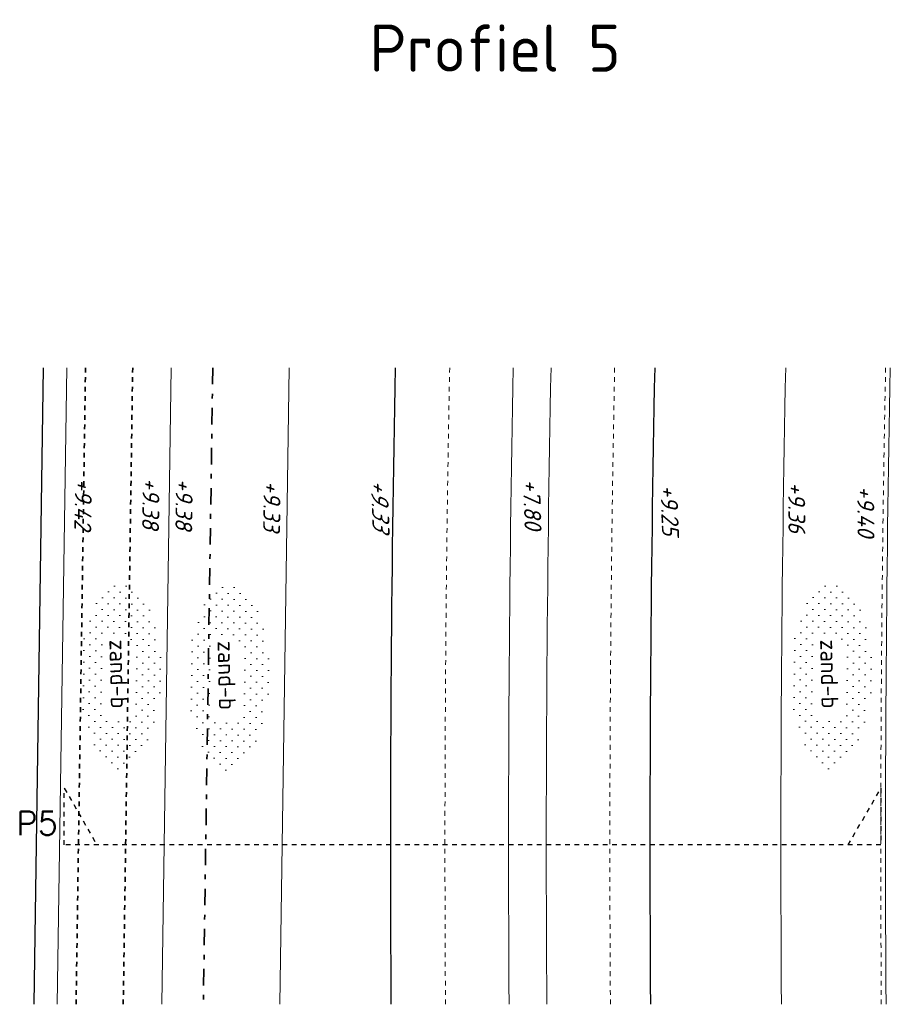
# Model space of a CAD drawing. Header units: metres. Extents: x 133 to 690, y 59 to 257.
# Tile 33 of 84: x 316 to 334, y 121 to 142. Entities that reach past the tile are written whole.
import ezdxf
from ezdxf.enums import TextEntityAlignment as Align

# ---------------------------------------------------------------- set-up
doc = ezdxf.new("R2010")
doc.units = ezdxf.units.M
doc.header["$LTSCALE"] = 0.05
for name, pattern in [('HIDDEN', [9.525, 6.35, -3.175]), ('NLCS-HIDDEN', [4, 2, -2]), ('PHANTOM2', [1.25, 0.625, -0.125, 0.125, -0.125, 0.125, -0.125]), ('RI-VWA_PE', [15, 7, -4, 0, -4]), ('XX-DASHED', [2, 1, -1])]:
    doc.linetypes.add(name, pattern=pattern)
for name, color, linetype, lineweight in [('B-RO-OG-HOOGTEPUNT-BOMEN-T18', 253, 'Continuous', 35), ('B-RO-OG-HOOGTEPUNT-T18', 253, 'Continuous', 18), ('B-WE-GW-GROND_ZAND-A', 253, 'Continuous', 18), ('B-WE-GW-GROND_ZAND-G', 253, 'Continuous', 18), ('B-WE-GW-WATERGANG_SLOOT_BODEM-G', 253, 'Continuous', 18), ('B-WE-KG-PERCEELUITGIFTE-G', 253, 'PHANTOM2', 18), ('B-WE-VH-VERHARDING_HALFVERHARDING-T18', 253, 'Continuous', 18), ('B-XX-GW-STUWHOOGTE-G', 253, 'HIDDEN', 18), ('N-WE-KL-TRACE_WENSTRACE-G', 7, 'NLCS-HIDDEN', 35), ('N-WE-RI-VWA_TRANSPORTLEIDING_PE_250-G', 253, 'RI-VWA_PE', 35), ('N-XX-AL-VERWIJZING-G', 7, 'Continuous', 13)]:
    doc.layers.add(name, color=color, linetype=linetype, lineweight=lineweight)
doc.layers.add('B-WE-GW-GRONDWERKLIJN_-G-a', color=253, linetype='Taludlijn')
doc.layers.add('B-WE-GW-TALUD_KRUIN-G-a', color=253, linetype='Continuous')
doc.layers.add('TL00_HULPLAAG', color=211, linetype='Continuous', plot=False)
doc.styles.add('NLCS-ISO-M200-T18', font='NLCS-ISO.ttf', dxfattribs={"height": 0.36})
doc.styles.add('NLCS-ISO-M200-T18_CURSIEF', font='NLCS-ISO.ttf', dxfattribs={"oblique": 15, "height": 0.36})
doc.styles.add('NLCS-ISO-M200-T25', font='NLCS-ISO.ttf', dxfattribs={"height": 0.5})
doc.styles.add('ROMANS', font='romans.shx')
doc.styles.add('ROMANS2-cur', font='NLCS-ISO.ttf', dxfattribs={"oblique": 20})
doc.linetypes.add('Taludlijn', pattern='A,0.5,[130,RODOR.shx,S=1,R=0,X=0,Y=0],1,[131,RODOR.shx,S=1,R=0,X=0,Y=0],0.5', length=2)

# ---------------------------------------------------------------- blocks, each defined once
blk = doc.blocks.new('*U59')
at = {"layer": 'N-XX-AL-VERWIJZING-G', "linetype": 'XX-DASHED', "lineweight": 30}
blk.add_lwpolyline([(16.637, 0), (17.33, 1.2), (17.33, 0), (0, 0), (0, 1.2), (0.693, 0), (0.693, 0)], dxfattribs=at)
at = {"layer": 'N-XX-AL-VERWIJZING-G', "style": 'ROMANS'}
blk.add_attdef('NUMMER', (-2.236, 2.372), '', height=0.5, rotation=359.9829, dxfattribs=at)

msp = doc.modelspace()

# ---------------------------------------------------------------- hatches: boundary and pattern name
at = {"layer": 'B-WE-GW-GROND_ZAND-A'}
h = msp.add_hatch(dxfattribs=at)
h.set_pattern_fill('AGW-GROND_ZAND_CUNETZAND', color=256, scale=0.2, angle=-90.7883, pattern_type=2)
h.set_pattern_definition([(269.211674, (171.43246, 524.25076), (0.12326836, -0.126707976), [0, -0.25])])
edge = h.paths.add_edge_path()
edge.add_ellipse((317.793, 128.435), major_axis=(0.028, 2), ratio=0.434248, start_angle=0, end_angle=360)
h.paths.add_polyline_path([(317.456, 129.329), (317.454, 127.565), (318.028, 127.569), (318.007, 129.317)], flags=16)
h = msp.add_hatch(dxfattribs=at)
h.set_pattern_fill('AGW-GROND_ZAND_CUNETZAND', color=256, scale=0.2, angle=-90.7883, pattern_type=2)
h.set_pattern_definition([(269.211674, (173.72748, 524.22196), (0.12326836, -0.126707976), [0, -0.25])])
edge = h.paths.add_edge_path()
edge.add_ellipse((320.088, 128.406), major_axis=(0.028, 2), ratio=0.434248, start_angle=0, end_angle=360)
h.paths.add_polyline_path([(319.751, 129.301), (319.749, 127.536), (320.323, 127.54), (320.302, 129.288)], flags=16)
h = msp.add_hatch(dxfattribs=at)
h.set_pattern_fill('AGW-GROND_ZAND_CUNETZAND', color=256, scale=0.2, angle=-90.7883, pattern_type=2)
h.set_pattern_definition([(269.211674, (186.51647, 524.25264), (0.12326836, -0.126707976), [0, -0.25])])
edge = h.paths.add_edge_path()
edge.add_ellipse((332.877, 128.437), major_axis=(0.028, 2), ratio=0.434248, start_angle=0, end_angle=360)
h.paths.add_polyline_path([(332.54, 129.331), (332.538, 127.567), (333.112, 127.571), (333.091, 129.319)], flags=16)

# ---------------------------------------------------------------- linework, layer by layer
at = {"layer": 'B-WE-GW-GROND_ZAND-G', "ltscale": 0.2}
for points in [[(316.64, 134.957), (316.44, 121.457)], [(318.661, 121.457), (318.861, 134.957)], [(321.361, 134.957), (321.161, 121.457)]]:
    msp.add_lwpolyline(points, dxfattribs=at)
for points in [[(331.901, 134.957, 0.006696), (331.81, 121.457, 0.006696)], [(334.03, 121.457, -0.006726), (334.121, 134.957)]]:
    msp.add_lwpolyline(points, format="xyb", dxfattribs=at)
at = {"layer": 'B-WE-GW-GRONDWERKLIJN_-G-a', "linetype": 'ByBlock', "flags": 128}
for points in [[(323.53, 121.457, -0.006587), (323.619, 134.957, -0.006587)], [(329.12, 134.957, 0.006659), (329.03, 121.457)]]:
    msp.add_lwpolyline(points, format="xyb", dxfattribs=at)
at = {"layer": 'B-WE-GW-TALUD_KRUIN-G-a', "flags": 128}
msp.add_lwpolyline([(316.14, 134.957), (315.94, 121.457)], dxfattribs=at)
at = {"layer": 'B-WE-GW-WATERGANG_SLOOT_BODEM-G'}
for points in [[(326.119, 134.957, 0.006619), (326.03, 121.457)], [(326.83, 121.457, -0.00663), (326.92, 134.957, -0.00663)]]:
    msp.add_lwpolyline(points, format="xyb", dxfattribs=at)
at = {"layer": 'B-WE-KG-PERCEELUITGIFTE-G', "ltscale": 2}
msp.add_lwpolyline([(333.93, 121.457, -0.006725), (334.021, 134.957)], format="xyb", dxfattribs=at)
at = {"layer": 'B-XX-GW-STUWHOOGTE-G', "ltscale": 0.2, "flags": 128}
for points in [[(324.769, 134.957, 0.006602), (324.68, 121.457)], [(328.18, 121.457, -0.006647), (328.27, 134.957, -0.006647)]]:
    msp.add_lwpolyline(points, format="xyb", dxfattribs=at)
at = {"layer": 'N-WE-KL-TRACE_WENSTRACE-G', "ltscale": 0.5, "flags": 128}
for points in [[(316.84, 121.457), (317.04, 134.957)], [(318.041, 134.957), (317.841, 121.457)]]:
    msp.add_lwpolyline(points, dxfattribs=at)
at = {"layer": 'N-WE-RI-VWA_TRANSPORTLEIDING_PE_250-G', "flags": 128}
msp.add_lwpolyline([(319.741, 134.957), (319.541, 121.457)], dxfattribs=at)

# ---------------------------------------------------------------- block references
at = {"layer": 'N-XX-AL-VERWIJZING-G'}
ref = msp.add_blockref('*U59', (316.59, 124.838), dxfattribs=at)
ref.add_attrib('NUMMER', 'P5', (315.574, 125.048), dxfattribs={"height": 0.5, "rotation": 359.9829, "style": 'ROMANS'})

# ---------------------------------------------------------------- texts
at = {"layer": 'B-RO-OG-HOOGTEPUNT-BOMEN-T18', "style": 'ROMANS2-cur', "oblique": 30}
msp.add_text('+9.33', height=0.36, rotation=272.0069, dxfattribs=at).set_placement((323.293, 132.072), align=Align.MIDDLE_CENTER)
at = {"layer": 'B-RO-OG-HOOGTEPUNT-T18', "style": 'NLCS-ISO-M200-T18_CURSIEF', "oblique": 15}
for s, rotation, p in [('+9.42', 269.1512, (316.991, 132.061)), ('+9.38', 269.1512, (318.427, 132.078)), ('+9.38', 269.1512, (319.132, 132.063)), ('+9.33', 269.1512, (320.996, 132.023)), ('+7.80', 272.0069, (326.521, 132.058)), ('+9.25', 272.0069, (329.439, 131.936)), ('+9.36', 270.3396, (332.135, 131.996)), ('+9.40', 270.3396, (333.602, 131.91))]:
    msp.add_text(s, height=0.36, rotation=rotation, dxfattribs=at).set_placement(p, align=Align.MIDDLE_CENTER)
at = {"layer": 'B-WE-VH-VERHARDING_HALFVERHARDING-T18', "char_height": 0.36, "attachment_point": 1, "rotation": 271.2948, "style": 'NLCS-ISO-M200-T18'}
for insert in [(317.906, 129.199), (320.201, 129.17), (332.99, 129.201)]:
    msp.add_mtext_dynamic_manual_height_columns('zand-b', width=2.99456, gutter_width=1.8, heights=[0], dxfattribs=dict(at, insert=insert))
at = {"layer": 'TL00_HULPLAAG', "insert": (323.068, 142.237), "char_height": 1, "attachment_point": 1, "style": 'NLCS-ISO-M200-T25'}
msp.add_mtext_dynamic_manual_height_columns('Profiel 5', width=25.65383, gutter_width=2.5, heights=[0], dxfattribs=at)

doc.saveas('drawing.dxf')
